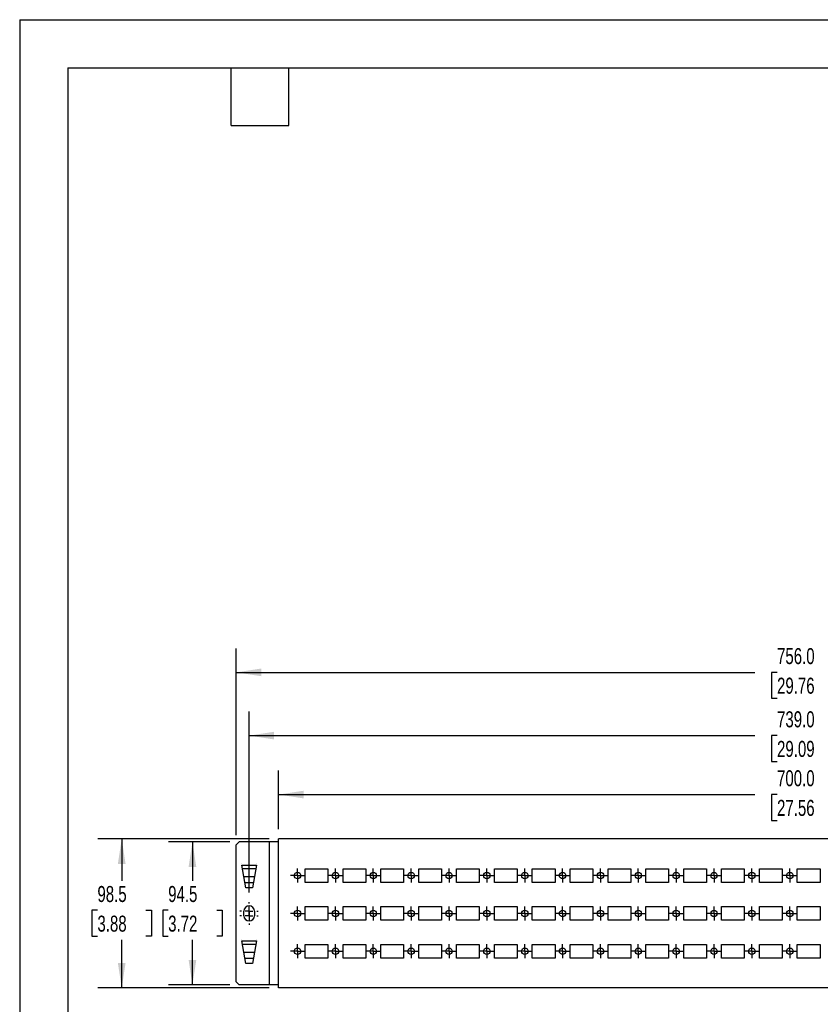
# Model space of a CAD drawing. Header units: millimetres. Extents: x 0 to 1397, y 0 to 1080.
# Tile 2 of 9: x 0 to 529, y 429 to 1080. Entities that reach past the tile are written whole.
import ezdxf

# ---------------------------------------------------------------- set-up
doc = ezdxf.new("R2010")
doc.units = ezdxf.units.MM
doc.header["$LTSCALE"] = 5
doc.linetypes.add('CENTERX2', pattern=[20.32, 12.7, -2.54, 2.54, -2.54])
doc.layers.add('CENTER', color=40, linetype='CENTERX2')
doc.layers.add('DIMENSIONS', color=140, linetype='Continuous', lineweight=25)
doc.layers.add('TEXT', color=140, linetype='Continuous', lineweight=25)
doc.styles.add('SLDTEXTSTYLE0', font='TXT', dxfattribs={"width": 0.7})
doc.dimstyles.new('SLDDIMSTYLE1', dxfattribs={"dimtxt": 10.790039, "dimasz": 16.51, "dimexe": 0, "dimexo": 0.0625, "dimgap": 2.69751, "dimtad": 0, "dimtih": 1, "dimtoh": 1, "dimdec": 1, "dimrnd": 1e-09, "dimzin": 12, "dimdsep": 46, "dimtxsty": 'SLDTEXTSTYLE0', "dimsah": 1, "dimcen": 0.09, "dimadec": 0, "dimazin": 3, "dimtfac": 1, "dimtdec": 1, "dimtofl": 0, "dimtmove": 0, "dimatfit": 3, "dimfxl": 0, "dimfrac": 2, "dimtolj": 1, "dimtzin": 12, "dimarcsym": 0})
doc.dimstyles.new('SLDDIMSTYLE2', dxfattribs={"dimtxt": 10.790039, "dimasz": 16.51, "dimexe": 0, "dimexo": 0.0625, "dimgap": 2.69751, "dimtad": 0, "dimtih": 1, "dimtoh": 1, "dimdec": 1, "dimrnd": 1e-09, "dimzin": 4, "dimdsep": 46, "dimtxsty": 'SLDTEXTSTYLE0', "dimsah": 1, "dimcen": 0.09, "dimadec": 0, "dimazin": 1, "dimtfac": 1, "dimtdec": 1, "dimtofl": 0, "dimtmove": 0, "dimatfit": 3, "dimfxl": 0, "dimfrac": 2, "dimtolj": 1, "dimtzin": 12, "dimarcsym": 0})

# ---------------------------------------------------------------- blocks, each defined once
blk = doc.blocks.new('_D_1')
at = {"layer": 'DIMENSIONS'}
for p, q in [((138.67, 536.29), (98.21, 536.29)), ((114.09, 536.29), (114.09, 510.66)), ((98.06, 491.1), (94.43, 491.1)), ((94.43, 491.1), (94.43, 473.95)), ((130.12, 491.1), (133.74, 491.1)), ((133.74, 491.1), (133.74, 473.95)), ((94.43, 473.95), (98.06, 473.95)), ((114.09, 441.79), (114.09, 471.54)), ((133.74, 473.95), (130.12, 473.95)), ((138.67, 441.79), (98.21, 441.79))]:
    blk.add_line(p, q, dxfattribs=at)
for points in [[(114.09, 536.29), (111.55, 519.78), (116.63, 519.78)], [(114.09, 441.79), (116.63, 458.3), (111.55, 458.3)]]:
    blk.add_solid(points, dxfattribs=at)
at = {"layer": 'DIMENSIONS', "char_height": 10.583, "attachment_point": 1, "style": 'SLDTEXTSTYLE0'}
for s, insert in [('94.5', (98.06, 507.16)), ('3.72', (98.06, 487.59))]:
    blk.add_mtext(s, dxfattribs=dict(at, insert=insert))
blk = doc.blocks.new('_D_2')
at = {"layer": 'DIMENSIONS'}
for p, q in [((164.67, 538.3), (51.5, 538.3)), ((67.38, 538.3), (67.38, 510.66)), ((51.34, 491.1), (47.72, 491.1)), ((47.72, 491.1), (47.72, 473.95)), ((83.41, 491.1), (87.03, 491.1)), ((87.03, 491.1), (87.03, 473.95)), ((47.72, 473.95), (51.34, 473.95)), ((67.38, 439.79), (67.38, 471.54)), ((87.03, 473.95), (83.41, 473.95)), ((164.67, 439.79), (51.5, 439.79))]:
    blk.add_line(p, q, dxfattribs=at)
for points in [[(67.38, 538.3), (64.84, 521.79), (69.92, 521.79)], [(67.38, 439.79), (69.92, 456.3), (64.84, 456.3)]]:
    blk.add_solid(points, dxfattribs=at)
at = {"layer": 'DIMENSIONS', "char_height": 10.583, "attachment_point": 1, "style": 'SLDTEXTSTYLE0'}
for s, insert in [('98.5', (51.34, 507.16)), ('3.88', (51.34, 487.59))]:
    blk.add_mtext(s, dxfattribs=dict(at, insert=insert))
blk = doc.blocks.new('_D_3')
at = {"layer": 'DIMENSIONS'}
for p, q in [((171.02, 544.65), (171.02, 583.44)), ((871.02, 544.65), (871.02, 583.44)), ((171.02, 567.57), (485.51, 567.57)), ((500.13, 567.57), (496.5, 567.57)), ((496.5, 567.57), (496.5, 550.42)), ((541.17, 567.57), (544.79, 567.57)), ((544.79, 567.57), (544.79, 550.42)), ((871.02, 567.57), (555.79, 567.57)), ((496.5, 550.42), (500.13, 550.42)), ((544.79, 550.42), (541.17, 550.42))]:
    blk.add_line(p, q, dxfattribs=at)
for points in [[(171.02, 567.57), (187.53, 565.03), (187.53, 570.11)], [(871.02, 567.57), (854.51, 570.11), (854.51, 565.03)]]:
    blk.add_solid(points, dxfattribs=at)
at = {"layer": 'DIMENSIONS', "char_height": 10.583, "attachment_point": 1, "style": 'SLDTEXTSTYLE0'}
for s, insert in [('700.0', (500.13, 583.63)), ('27.56', (500.13, 564.06))]:
    blk.add_mtext(s, dxfattribs=dict(at, insert=insert))
blk = doc.blocks.new('_D_4')
at = {"layer": 'DIMENSIONS'}
for p, q in [((151.52, 502.93), (151.52, 622.4)), ((890.52, 502.93), (890.52, 622.4)), ((151.52, 606.52), (485.51, 606.52)), ((500.13, 606.52), (496.5, 606.52)), ((496.5, 606.52), (496.5, 589.37)), ((541.17, 606.52), (544.79, 606.52)), ((544.79, 606.52), (544.79, 589.37)), ((890.52, 606.52), (555.79, 606.52)), ((496.5, 589.37), (500.13, 589.37)), ((544.79, 589.37), (541.17, 589.37))]:
    blk.add_line(p, q, dxfattribs=at)
for points in [[(151.52, 606.52), (168.03, 603.98), (168.03, 609.06)], [(890.52, 606.52), (874.01, 609.06), (874.01, 603.98)]]:
    blk.add_solid(points, dxfattribs=at)
at = {"layer": 'DIMENSIONS', "char_height": 10.583, "attachment_point": 1, "style": 'SLDTEXTSTYLE0'}
for s, insert in [('739.0', (500.13, 622.58)), ('29.09', (500.13, 603.02))]:
    blk.add_mtext(s, dxfattribs=dict(at, insert=insert))
blk = doc.blocks.new('_D_5')
at = {"layer": 'DIMENSIONS'}
for p, q in [((143.02, 540.64), (143.02, 664.17)), ((899.02, 540.64), (899.02, 664.17)), ((143.02, 648.3), (485.51, 648.3)), ((500.13, 648.3), (496.5, 648.3)), ((496.5, 648.3), (496.5, 631.15)), ((541.17, 648.3), (544.79, 648.3)), ((544.79, 648.3), (544.79, 631.15)), ((899.02, 648.3), (555.79, 648.3)), ((496.5, 631.15), (500.13, 631.15)), ((544.79, 631.15), (541.17, 631.15))]:
    blk.add_line(p, q, dxfattribs=at)
for points in [[(143.02, 648.3), (159.53, 645.76), (159.53, 650.84)], [(899.02, 648.3), (882.51, 650.84), (882.51, 645.76)]]:
    blk.add_solid(points, dxfattribs=at)
at = {"layer": 'DIMENSIONS', "char_height": 10.583, "attachment_point": 1, "style": 'SLDTEXTSTYLE0'}
for s, insert in [('756.0', (500.13, 664.35)), ('29.76', (500.13, 644.79))]:
    blk.add_mtext(s, dxfattribs=dict(at, insert=insert))
blk = doc.blocks.new('SW_CENTERMARKSYMBOL_0')
at = {"layer": 'CENTER', "color": 0}
for p, q in [((-2.54, 0), (-4.665, 0)), ((0, 0), (-2.54, 0)), ((0, 2.54), (0, 4.665)), ((0, 0), (0, 2.54)), ((0, 0), (0, -2.54)), ((0, 0), (2.54, 0)), ((2.54, 0), (4.665, 0)), ((0, -2.54), (0, -4.665))]:
    blk.add_line(p, q, dxfattribs=at)
blk = doc.blocks.new('SW_CENTERMARKSYMBOL_1')
at = {"layer": 'CENTER', "color": 0}
for p, q in [((-2.54, 0), (-4.665, 0)), ((0, 0), (-2.54, 0)), ((0, 2.54), (0, 4.665)), ((0, 0), (0, 2.54)), ((0, 0), (0, -2.54)), ((0, 0), (2.54, 0)), ((2.54, 0), (4.665, 0)), ((0, -2.54), (0, -4.665))]:
    blk.add_line(p, q, dxfattribs=at)
blk = doc.blocks.new('SW_CENTERMARKSYMBOL_2')
at = {"layer": 'CENTER', "color": 0}
for p, q in [((-2.54, 0), (-4.665, 0)), ((0, 0), (-2.54, 0)), ((0, 2.54), (0, 4.665)), ((0, 0), (0, 2.54)), ((0, 0), (0, -2.54)), ((0, 0), (2.54, 0)), ((2.54, 0), (4.665, 0)), ((0, -2.54), (0, -4.665))]:
    blk.add_line(p, q, dxfattribs=at)
blk = doc.blocks.new('SW_CENTERMARKSYMBOL_3')
at = {"layer": 'CENTER', "color": 0}
for p, q in [((-2.54, 0), (-4.665, 0)), ((0, 0), (-2.54, 0)), ((0, 2.54), (0, 4.665)), ((0, 0), (0, 2.54)), ((0, 0), (0, -2.54)), ((0, 0), (2.54, 0)), ((2.54, 0), (4.665, 0)), ((0, -2.54), (0, -4.665))]:
    blk.add_line(p, q, dxfattribs=at)
blk = doc.blocks.new('SW_CENTERMARKSYMBOL_4')
at = {"layer": 'CENTER', "color": 0}
for p, q in [((-2.54, 0), (-4.665, 0)), ((0, 0), (-2.54, 0)), ((0, 2.54), (0, 4.665)), ((0, 0), (0, 2.54)), ((0, 0), (0, -2.54)), ((0, 0), (2.54, 0)), ((2.54, 0), (4.665, 0)), ((0, -2.54), (0, -4.665))]:
    blk.add_line(p, q, dxfattribs=at)
blk = doc.blocks.new('SW_CENTERMARKSYMBOL_5')
at = {"layer": 'CENTER', "color": 0}
for p, q in [((-2.54, 0), (-4.665, 0)), ((0, 0), (-2.54, 0)), ((0, 2.54), (0, 4.665)), ((0, 0), (0, 2.54)), ((0, 0), (0, -2.54)), ((0, 0), (2.54, 0)), ((2.54, 0), (4.665, 0)), ((0, -2.54), (0, -4.665))]:
    blk.add_line(p, q, dxfattribs=at)
blk = doc.blocks.new('SW_CENTERMARKSYMBOL_6')
at = {"layer": 'CENTER', "color": 0}
for p, q in [((-2.54, 0), (-4.665, 0)), ((0, 0), (-2.54, 0)), ((0, 2.54), (0, 4.665)), ((0, 0), (0, 2.54)), ((0, 0), (0, -2.54)), ((0, 0), (2.54, 0)), ((2.54, 0), (4.665, 0)), ((0, -2.54), (0, -4.665))]:
    blk.add_line(p, q, dxfattribs=at)
blk = doc.blocks.new('SW_CENTERMARKSYMBOL_7')
at = {"layer": 'CENTER', "color": 0}
for p, q in [((-2.54, 0), (-4.665, 0)), ((0, 0), (-2.54, 0)), ((0, 2.54), (0, 4.665)), ((0, 0), (0, 2.54)), ((0, 0), (0, -2.54)), ((0, 0), (2.54, 0)), ((2.54, 0), (4.665, 0)), ((0, -2.54), (0, -4.665))]:
    blk.add_line(p, q, dxfattribs=at)
blk = doc.blocks.new('SW_CENTERMARKSYMBOL_8')
at = {"layer": 'CENTER', "color": 0}
for p, q in [((-2.54, 0), (-4.665, 0)), ((0, 0), (-2.54, 0)), ((0, 2.54), (0, 4.665)), ((0, 0), (0, 2.54)), ((0, 0), (0, -2.54)), ((0, 0), (2.54, 0)), ((2.54, 0), (4.665, 0)), ((0, -2.54), (0, -4.665))]:
    blk.add_line(p, q, dxfattribs=at)
blk = doc.blocks.new('SW_CENTERMARKSYMBOL_9')
at = {"layer": 'CENTER', "color": 0}
for p, q in [((-2.54, 0), (-4.665, 0)), ((0, 0), (-2.54, 0)), ((0, 2.54), (0, 4.665)), ((0, 0), (0, 2.54)), ((0, 0), (0, -2.54)), ((0, 0), (2.54, 0)), ((2.54, 0), (4.665, 0)), ((0, -2.54), (0, -4.665))]:
    blk.add_line(p, q, dxfattribs=at)
blk = doc.blocks.new('SW_CENTERMARKSYMBOL_10')
at = {"layer": 'CENTER', "color": 0}
for p, q in [((-2.54, 0), (-4.665, 0)), ((0, 0), (-2.54, 0)), ((0, 2.54), (0, 4.665)), ((0, 0), (0, 2.54)), ((0, 0), (0, -2.54)), ((0, 0), (2.54, 0)), ((2.54, 0), (4.665, 0)), ((0, -2.54), (0, -4.665))]:
    blk.add_line(p, q, dxfattribs=at)
blk = doc.blocks.new('SW_CENTERMARKSYMBOL_11')
at = {"layer": 'CENTER', "color": 0}
for p, q in [((-2.54, 0), (-4.665, 0)), ((0, 0), (-2.54, 0)), ((0, 2.54), (0, 4.665)), ((0, 0), (0, 2.54)), ((0, 0), (0, -2.54)), ((0, 0), (2.54, 0)), ((2.54, 0), (4.665, 0)), ((0, -2.54), (0, -4.665))]:
    blk.add_line(p, q, dxfattribs=at)
blk = doc.blocks.new('SW_CENTERMARKSYMBOL_12')
at = {"layer": 'CENTER', "color": 0}
for p, q in [((-2.54, 0), (-4.665, 0)), ((0, 0), (-2.54, 0)), ((0, 2.54), (0, 4.665)), ((0, 0), (0, 2.54)), ((0, 0), (0, -2.54)), ((0, 0), (2.54, 0)), ((2.54, 0), (4.665, 0)), ((0, -2.54), (0, -4.665))]:
    blk.add_line(p, q, dxfattribs=at)
blk = doc.blocks.new('SW_CENTERMARKSYMBOL_13')
at = {"layer": 'CENTER', "color": 0}
for p, q in [((-2.54, 0), (-4.665, 0)), ((0, 0), (-2.54, 0)), ((0, 2.54), (0, 4.665)), ((0, 0), (0, 2.54)), ((0, 0), (0, -2.54)), ((0, 0), (2.54, 0)), ((2.54, 0), (4.665, 0)), ((0, -2.54), (0, -4.665))]:
    blk.add_line(p, q, dxfattribs=at)
blk = doc.blocks.new('SW_CENTERMARKSYMBOL_14')
at = {"layer": 'CENTER', "color": 0}
for p, q in [((-2.54, 0), (-4.665, 0)), ((0, 0), (-2.54, 0)), ((0, 2.54), (0, 4.665)), ((0, 0), (0, 2.54)), ((0, 0), (0, -2.54)), ((0, 0), (2.54, 0)), ((2.54, 0), (4.665, 0)), ((0, -2.54), (0, -4.665))]:
    blk.add_line(p, q, dxfattribs=at)
blk = doc.blocks.new('SW_CENTERMARKSYMBOL_15')
at = {"layer": 'CENTER', "color": 0}
for p, q in [((-2.54, 0), (-4.665, 0)), ((0, 0), (-2.54, 0)), ((0, 2.54), (0, 4.665)), ((0, 0), (0, 2.54)), ((0, 0), (0, -2.54)), ((0, 0), (2.54, 0)), ((2.54, 0), (4.665, 0)), ((0, -2.54), (0, -4.665))]:
    blk.add_line(p, q, dxfattribs=at)
blk = doc.blocks.new('SW_CENTERMARKSYMBOL_16')
at = {"layer": 'CENTER', "color": 0}
for p, q in [((-2.54, 0), (-4.665, 0)), ((0, 0), (-2.54, 0)), ((0, 2.54), (0, 4.665)), ((0, 0), (0, 2.54)), ((0, 0), (0, -2.54)), ((0, 0), (2.54, 0)), ((2.54, 0), (4.665, 0)), ((0, -2.54), (0, -4.665))]:
    blk.add_line(p, q, dxfattribs=at)
blk = doc.blocks.new('SW_CENTERMARKSYMBOL_17')
at = {"layer": 'CENTER', "color": 0}
for p, q in [((-2.54, 0), (-4.665, 0)), ((0, 0), (-2.54, 0)), ((0, 2.54), (0, 4.665)), ((0, 0), (0, 2.54)), ((0, 0), (0, -2.54)), ((0, 0), (2.54, 0)), ((2.54, 0), (4.665, 0)), ((0, -2.54), (0, -4.665))]:
    blk.add_line(p, q, dxfattribs=at)
blk = doc.blocks.new('SW_CENTERMARKSYMBOL_18')
at = {"layer": 'CENTER', "color": 0}
for p, q in [((-2.54, 0), (-4.665, 0)), ((0, 0), (-2.54, 0)), ((0, 2.54), (0, 4.665)), ((0, 0), (0, 2.54)), ((0, 0), (0, -2.54)), ((0, 0), (2.54, 0)), ((2.54, 0), (4.665, 0)), ((0, -2.54), (0, -4.665))]:
    blk.add_line(p, q, dxfattribs=at)
blk = doc.blocks.new('SW_CENTERMARKSYMBOL_19')
at = {"layer": 'CENTER', "color": 0}
for p, q in [((-2.54, 0), (-4.665, 0)), ((0, 0), (-2.54, 0)), ((0, 2.54), (0, 4.665)), ((0, 0), (0, 2.54)), ((0, 0), (0, -2.54)), ((0, 0), (2.54, 0)), ((2.54, 0), (4.665, 0)), ((0, -2.54), (0, -4.665))]:
    blk.add_line(p, q, dxfattribs=at)
blk = doc.blocks.new('SW_CENTERMARKSYMBOL_20')
at = {"layer": 'CENTER', "color": 0}
for p, q in [((-2.54, 0), (-4.665, 0)), ((0, 0), (-2.54, 0)), ((0, 2.54), (0, 4.665)), ((0, 0), (0, 2.54)), ((0, 0), (0, -2.54)), ((0, 0), (2.54, 0)), ((2.54, 0), (4.665, 0)), ((0, -2.54), (0, -4.665))]:
    blk.add_line(p, q, dxfattribs=at)
blk = doc.blocks.new('SW_CENTERMARKSYMBOL_21')
at = {"layer": 'CENTER', "color": 0}
for p, q in [((-2.54, 0), (-4.665, 0)), ((0, 0), (-2.54, 0)), ((0, 2.54), (0, 4.665)), ((0, 0), (0, 2.54)), ((0, 0), (0, -2.54)), ((0, 0), (2.54, 0)), ((2.54, 0), (4.665, 0)), ((0, -2.54), (0, -4.665))]:
    blk.add_line(p, q, dxfattribs=at)
blk = doc.blocks.new('SW_CENTERMARKSYMBOL_22')
at = {"layer": 'CENTER', "color": 0}
for p, q in [((-2.54, 0), (-4.665, 0)), ((0, 0), (-2.54, 0)), ((0, 2.54), (0, 4.665)), ((0, 0), (0, 2.54)), ((0, 0), (0, -2.54)), ((0, 0), (2.54, 0)), ((2.54, 0), (4.665, 0)), ((0, -2.54), (0, -4.665))]:
    blk.add_line(p, q, dxfattribs=at)
blk = doc.blocks.new('SW_CENTERMARKSYMBOL_23')
at = {"layer": 'CENTER', "color": 0}
for p, q in [((-2.54, 0), (-4.665, 0)), ((0, 0), (-2.54, 0)), ((0, 2.54), (0, 4.665)), ((0, 0), (0, 2.54)), ((0, 0), (0, -2.54)), ((0, 0), (2.54, 0)), ((2.54, 0), (4.665, 0)), ((0, -2.54), (0, -4.665))]:
    blk.add_line(p, q, dxfattribs=at)
blk = doc.blocks.new('SW_CENTERMARKSYMBOL_24')
at = {"layer": 'CENTER', "color": 0}
for p, q in [((-2.54, 0), (-4.665, 0)), ((0, 0), (-2.54, 0)), ((0, 2.54), (0, 4.665)), ((0, 0), (0, 2.54)), ((0, 0), (0, -2.54)), ((0, 0), (2.54, 0)), ((2.54, 0), (4.665, 0)), ((0, -2.54), (0, -4.665))]:
    blk.add_line(p, q, dxfattribs=at)
blk = doc.blocks.new('SW_CENTERMARKSYMBOL_25')
at = {"layer": 'CENTER', "color": 0}
for p, q in [((-2.54, 0), (-4.665, 0)), ((0, 0), (-2.54, 0)), ((0, 2.54), (0, 4.665)), ((0, 0), (0, 2.54)), ((0, 0), (0, -2.54)), ((0, 0), (2.54, 0)), ((2.54, 0), (4.665, 0)), ((0, -2.54), (0, -4.665))]:
    blk.add_line(p, q, dxfattribs=at)
blk = doc.blocks.new('SW_CENTERMARKSYMBOL_26')
at = {"layer": 'CENTER', "color": 0}
for p, q in [((-2.54, 0), (-4.665, 0)), ((0, 0), (-2.54, 0)), ((0, 2.54), (0, 4.665)), ((0, 0), (0, 2.54)), ((0, 0), (0, -2.54)), ((0, 0), (2.54, 0)), ((2.54, 0), (4.665, 0)), ((0, -2.54), (0, -4.665))]:
    blk.add_line(p, q, dxfattribs=at)
blk = doc.blocks.new('SW_CENTERMARKSYMBOL_27')
at = {"layer": 'CENTER', "color": 0}
for p, q in [((-2.54, 0), (-4.665, 0)), ((0, 0), (-2.54, 0)), ((0, 2.54), (0, 4.665)), ((0, 0), (0, 2.54)), ((0, 0), (0, -2.54)), ((0, 0), (2.54, 0)), ((2.54, 0), (4.665, 0)), ((0, -2.54), (0, -4.665))]:
    blk.add_line(p, q, dxfattribs=at)
blk = doc.blocks.new('SW_CENTERMARKSYMBOL_28')
at = {"layer": 'CENTER', "color": 0}
for p, q in [((-2.54, 0), (-4.665, 0)), ((0, 0), (-2.54, 0)), ((0, 2.54), (0, 4.665)), ((0, 0), (0, 2.54)), ((0, 0), (0, -2.54)), ((0, 0), (2.54, 0)), ((2.54, 0), (4.665, 0)), ((0, -2.54), (0, -4.665))]:
    blk.add_line(p, q, dxfattribs=at)
blk = doc.blocks.new('SW_CENTERMARKSYMBOL_29')
at = {"layer": 'CENTER', "color": 0}
for p, q in [((-2.54, 0), (-4.665, 0)), ((0, 0), (-2.54, 0)), ((0, 2.54), (0, 4.665)), ((0, 0), (0, 2.54)), ((0, 0), (0, -2.54)), ((0, 0), (2.54, 0)), ((2.54, 0), (4.665, 0)), ((0, -2.54), (0, -4.665))]:
    blk.add_line(p, q, dxfattribs=at)
blk = doc.blocks.new('SW_CENTERMARKSYMBOL_30')
at = {"layer": 'CENTER', "color": 0}
for p, q in [((-2.54, 0), (-4.665, 0)), ((0, 0), (-2.54, 0)), ((0, 2.54), (0, 4.665)), ((0, 0), (0, 2.54)), ((0, 0), (0, -2.54)), ((0, 0), (2.54, 0)), ((2.54, 0), (4.665, 0)), ((0, -2.54), (0, -4.665))]:
    blk.add_line(p, q, dxfattribs=at)
blk = doc.blocks.new('SW_CENTERMARKSYMBOL_31')
at = {"layer": 'CENTER', "color": 0}
for p, q in [((-2.54, 0), (-4.665, 0)), ((0, 0), (-2.54, 0)), ((0, 2.54), (0, 4.665)), ((0, 0), (0, 2.54)), ((0, 0), (0, -2.54)), ((0, 0), (2.54, 0)), ((2.54, 0), (4.665, 0)), ((0, -2.54), (0, -4.665))]:
    blk.add_line(p, q, dxfattribs=at)
blk = doc.blocks.new('SW_CENTERMARKSYMBOL_32')
at = {"layer": 'CENTER', "color": 0}
for p, q in [((-2.54, 0), (-4.665, 0)), ((0, 0), (-2.54, 0)), ((0, 2.54), (0, 4.665)), ((0, 0), (0, 2.54)), ((0, 0), (0, -2.54)), ((0, 0), (2.54, 0)), ((2.54, 0), (4.665, 0)), ((0, -2.54), (0, -4.665))]:
    blk.add_line(p, q, dxfattribs=at)
blk = doc.blocks.new('SW_CENTERMARKSYMBOL_33')
at = {"layer": 'CENTER', "color": 0}
for p, q in [((-2.54, 0), (-4.665, 0)), ((0, 0), (-2.54, 0)), ((0, 2.54), (0, 4.665)), ((0, 0), (0, 2.54)), ((0, 0), (0, -2.54)), ((0, 0), (2.54, 0)), ((2.54, 0), (4.665, 0)), ((0, -2.54), (0, -4.665))]:
    blk.add_line(p, q, dxfattribs=at)
blk = doc.blocks.new('SW_CENTERMARKSYMBOL_34')
at = {"layer": 'CENTER', "color": 0}
for p, q in [((-2.54, 0), (-4.665, 0)), ((0, 0), (-2.54, 0)), ((0, 2.54), (0, 4.665)), ((0, 0), (0, 2.54)), ((0, 0), (0, -2.54)), ((0, 0), (2.54, 0)), ((2.54, 0), (4.665, 0)), ((0, -2.54), (0, -4.665))]:
    blk.add_line(p, q, dxfattribs=at)
blk = doc.blocks.new('SW_CENTERMARKSYMBOL_35')
at = {"layer": 'CENTER', "color": 0}
for p, q in [((-2.54, 0), (-4.665, 0)), ((0, 0), (-2.54, 0)), ((0, 2.54), (0, 4.665)), ((0, 0), (0, 2.54)), ((0, 0), (0, -2.54)), ((0, 0), (2.54, 0)), ((2.54, 0), (4.665, 0)), ((0, -2.54), (0, -4.665))]:
    blk.add_line(p, q, dxfattribs=at)
blk = doc.blocks.new('SW_CENTERMARKSYMBOL_36')
at = {"layer": 'CENTER', "color": 0}
for p, q in [((-2.54, 0), (-4.665, 0)), ((0, 0), (-2.54, 0)), ((0, 2.54), (0, 4.665)), ((0, 0), (0, 2.54)), ((0, 0), (0, -2.54)), ((0, 0), (2.54, 0)), ((2.54, 0), (4.665, 0)), ((0, -2.54), (0, -4.665))]:
    blk.add_line(p, q, dxfattribs=at)
blk = doc.blocks.new('SW_CENTERMARKSYMBOL_37')
at = {"layer": 'CENTER', "color": 0}
for p, q in [((-2.54, 0), (-4.665, 0)), ((0, 0), (-2.54, 0)), ((0, 2.54), (0, 4.665)), ((0, 0), (0, 2.54)), ((0, 0), (0, -2.54)), ((0, 0), (2.54, 0)), ((2.54, 0), (4.665, 0)), ((0, -2.54), (0, -4.665))]:
    blk.add_line(p, q, dxfattribs=at)
blk = doc.blocks.new('SW_CENTERMARKSYMBOL_38')
at = {"layer": 'CENTER', "color": 0}
for p, q in [((-2.54, 0), (-4.665, 0)), ((0, 0), (-2.54, 0)), ((0, 2.54), (0, 4.665)), ((0, 0), (0, 2.54)), ((0, 0), (0, -2.54)), ((0, 0), (2.54, 0)), ((2.54, 0), (4.665, 0)), ((0, -2.54), (0, -4.665))]:
    blk.add_line(p, q, dxfattribs=at)
blk = doc.blocks.new('SW_CENTERMARKSYMBOL_39')
at = {"layer": 'CENTER', "color": 0}
for p, q in [((-2.54, 0), (-4.665, 0)), ((0, 0), (-2.54, 0)), ((0, 2.54), (0, 4.665)), ((0, 0), (0, 2.54)), ((0, 0), (0, -2.54)), ((0, 0), (2.54, 0)), ((2.54, 0), (4.665, 0)), ((0, -2.54), (0, -4.665))]:
    blk.add_line(p, q, dxfattribs=at)
blk = doc.blocks.new('SW_CENTERMARKSYMBOL_40')
at = {"layer": 'CENTER', "color": 0}
for p, q in [((-2.54, 0), (-4.665, 0)), ((0, 0), (-2.54, 0)), ((0, 2.54), (0, 4.665)), ((0, 0), (0, 2.54)), ((0, 0), (0, -2.54)), ((0, 0), (2.54, 0)), ((2.54, 0), (4.665, 0)), ((0, -2.54), (0, -4.665))]:
    blk.add_line(p, q, dxfattribs=at)
blk = doc.blocks.new('SW_CENTERMARKSYMBOL_41')
at = {"layer": 'CENTER', "color": 0}
for p, q in [((-2.54, 0), (-4.665, 0)), ((0, 0), (-2.54, 0)), ((0, 2.54), (0, 4.665)), ((0, 0), (0, 2.54)), ((0, 0), (0, -2.54)), ((0, 0), (2.54, 0)), ((2.54, 0), (4.665, 0)), ((0, -2.54), (0, -4.665))]:
    blk.add_line(p, q, dxfattribs=at)
blk = doc.blocks.new('SW_CENTERMARKSYMBOL_86')
at = {"layer": 'CENTER', "color": 0}
for p, q in [((-5.08, 0), (-6.04, 0)), ((0, 0), (-2.54, 0)), ((0, 5.08), (0, 6.04)), ((0, 0), (0, 2.54)), ((0, 0), (0, -2.54)), ((0, 0), (2.54, 0)), ((5.08, 0), (6.04, 0)), ((0, -5.08), (0, -6.04))]:
    blk.add_line(p, q, dxfattribs=at)
blk = doc.blocks.new('SW_CENTERMARKSYMBOL_87')
at = {"layer": 'CENTER', "color": 0}
for p, q in [((-5.08, 0), (-6.04, 0)), ((0, 0), (-2.54, 0)), ((0, 5.08), (0, 6.04)), ((0, 0), (0, 2.54)), ((0, 0), (0, -2.54)), ((0, 0), (2.54, 0)), ((5.08, 0), (6.04, 0)), ((0, -5.08), (0, -6.04))]:
    blk.add_line(p, q, dxfattribs=at)

msp = doc.modelspace()

# ---------------------------------------------------------------- linework, layer by layer
at = {"color": 7, "linetype": 'Continuous'}
for q in [(0.01, 0.01), (1397.01, 1079.51)]:
    msp.add_line((0.01, 1079.51), q, dxfattribs=at)
for p, q in [((145.02, 536.29), (143.02, 534.29)), ((143.02, 443.79), (143.02, 534.29)), ((165.02, 536.29), (145.02, 536.29)), ((165.02, 441.79), (165.02, 536.29)), ((171.02, 536.29), (165.02, 536.29)), ((171.02, 536.29), (171.02, 538.3)), ((871.02, 538.3), (171.02, 538.3)), ((171.02, 441.79), (171.02, 536.29)), ((171.02, 536.29), (171.02, 536.29)), ((146.52, 522.03), (146.52, 522.04)), ((146.52, 522.03), (146.52, 522.04)), ((146.52, 522.04), (146.52, 522.04)), ((146.52, 522.04), (146.52, 522.04)), ((146.72, 520.89), (156.32, 520.89)), ((149.34, 506.04), (146.72, 520.89)), ((156.32, 520.89), (153.7, 506.04)), ((156.52, 522.04), (156.52, 522.04)), ((156.52, 522.04), (156.52, 522.04)), ((156.52, 522.04), (156.52, 522.03)), ((156.52, 522.04), (156.52, 522.03)), ((147.09, 518.8), (155.95, 518.8)), ((188.52, 509.54), (188.52, 518.54)), ((188.52, 518.54), (203.52, 518.54)), ((203.52, 518.54), (203.52, 509.54)), ((213.52, 509.54), (213.52, 518.54)), ((213.52, 518.54), (228.52, 518.54)), ((228.52, 518.54), (228.52, 509.54)), ((238.52, 509.54), (238.52, 518.54)), ((238.52, 518.54), (253.52, 518.54)), ((253.52, 518.54), (253.52, 509.54)), ((263.52, 509.54), (263.52, 518.54)), ((263.52, 518.54), (278.52, 518.54)), ((278.52, 518.54), (278.52, 509.54)), ((288.52, 509.54), (288.52, 518.54)), ((288.52, 518.54), (303.52, 518.54)), ((303.52, 518.54), (303.52, 509.54)), ((313.52, 509.54), (313.52, 518.54)), ((313.52, 518.54), (328.52, 518.54)), ((328.52, 518.54), (328.52, 509.54)), ((338.52, 509.54), (338.52, 518.54)), ((338.52, 518.54), (353.52, 518.54)), ((353.52, 518.54), (353.52, 509.54)), ((363.52, 509.54), (363.52, 518.54)), ((363.52, 518.54), (378.52, 518.54)), ((378.52, 518.54), (378.52, 509.54)), ((388.52, 509.54), (388.52, 518.54)), ((388.52, 518.54), (403.52, 518.54)), ((403.52, 518.54), (403.52, 509.54)), ((413.52, 509.54), (413.52, 518.54)), ((413.52, 518.54), (428.52, 518.54)), ((428.52, 518.54), (428.52, 509.54)), ((438.52, 509.54), (438.52, 518.54)), ((438.52, 518.54), (453.52, 518.54)), ((453.52, 518.54), (453.52, 509.54)), ((463.52, 509.54), (463.52, 518.54)), ((463.52, 518.54), (478.52, 518.54)), ((478.52, 518.54), (478.52, 509.54)), ((488.52, 509.54), (488.52, 518.54)), ((488.52, 518.54), (503.52, 518.54)), ((503.52, 518.54), (503.52, 509.54)), ((513.52, 518.54), (528.52, 518.54)), ((513.52, 509.54), (513.52, 518.54)), ((528.52, 518.54), (528.52, 509.54)), ((148.02, 513.51), (155.02, 513.51)), ((148.73, 509.48), (154.31, 509.48)), ((203.52, 509.54), (188.52, 509.54)), ((228.52, 509.54), (213.52, 509.54)), ((253.52, 509.54), (238.52, 509.54)), ((278.52, 509.54), (263.52, 509.54)), ((303.52, 509.54), (288.52, 509.54)), ((328.52, 509.54), (313.52, 509.54)), ((353.52, 509.54), (338.52, 509.54)), ((378.52, 509.54), (363.52, 509.54)), ((403.52, 509.54), (388.52, 509.54)), ((428.52, 509.54), (413.52, 509.54)), ((453.52, 509.54), (438.52, 509.54)), ((478.52, 509.54), (463.52, 509.54)), ((503.52, 509.54), (488.52, 509.54)), ((528.52, 509.54), (513.52, 509.54)), ((153.7, 506.04), (149.34, 506.04)), ((148.02, 487.54), (148.02, 490.54)), ((155.02, 490.54), (155.02, 487.54)), ((188.52, 484.54), (188.52, 493.54)), ((188.52, 493.54), (203.52, 493.54)), ((203.52, 493.54), (203.52, 484.54)), ((213.52, 484.54), (213.52, 493.54)), ((213.52, 493.54), (228.52, 493.54)), ((228.52, 493.54), (228.52, 484.54)), ((238.52, 484.54), (238.52, 493.54)), ((238.52, 493.54), (253.52, 493.54)), ((253.52, 493.54), (253.52, 484.54)), ((263.52, 484.54), (263.52, 493.54)), ((263.52, 493.54), (278.52, 493.54)), ((278.52, 493.54), (278.52, 484.54)), ((288.52, 484.54), (288.52, 493.54)), ((288.52, 493.54), (303.52, 493.54)), ((303.52, 493.54), (303.52, 484.54)), ((313.52, 484.54), (313.52, 493.54)), ((313.52, 493.54), (328.52, 493.54)), ((328.52, 493.54), (328.52, 484.54)), ((338.52, 484.54), (338.52, 493.54)), ((338.52, 493.54), (353.52, 493.54)), ((353.52, 493.54), (353.52, 484.54)), ((363.52, 484.54), (363.52, 493.54)), ((363.52, 493.54), (378.52, 493.54)), ((378.52, 493.54), (378.52, 484.54)), ((388.52, 484.54), (388.52, 493.54)), ((388.52, 493.54), (403.52, 493.54)), ((403.52, 493.54), (403.52, 484.54)), ((413.52, 484.54), (413.52, 493.54)), ((413.52, 493.54), (428.52, 493.54)), ((428.52, 493.54), (428.52, 484.54)), ((438.52, 484.54), (438.52, 493.54)), ((438.52, 493.54), (453.52, 493.54)), ((453.52, 493.54), (453.52, 484.54)), ((463.52, 484.54), (463.52, 493.54)), ((463.52, 493.54), (478.52, 493.54)), ((478.52, 493.54), (478.52, 484.54)), ((488.52, 484.54), (488.52, 493.54)), ((488.52, 493.54), (503.52, 493.54)), ((503.52, 493.54), (503.52, 484.54)), ((513.52, 493.54), (528.52, 493.54)), ((513.52, 484.54), (513.52, 493.54)), ((528.52, 493.54), (528.52, 484.54)), ((203.52, 484.54), (188.52, 484.54)), ((228.52, 484.54), (213.52, 484.54)), ((253.52, 484.54), (238.52, 484.54)), ((278.52, 484.54), (263.52, 484.54)), ((303.52, 484.54), (288.52, 484.54)), ((328.52, 484.54), (313.52, 484.54)), ((353.52, 484.54), (338.52, 484.54)), ((378.52, 484.54), (363.52, 484.54)), ((403.52, 484.54), (388.52, 484.54)), ((428.52, 484.54), (413.52, 484.54)), ((453.52, 484.54), (438.52, 484.54)), ((478.52, 484.54), (463.52, 484.54)), ((503.52, 484.54), (488.52, 484.54)), ((528.52, 484.54), (513.52, 484.54)), ((146.52, 472.03), (146.52, 472.04)), ((146.52, 472.03), (146.52, 472.04)), ((146.52, 472.04), (146.52, 472.04)), ((146.52, 472.04), (146.52, 472.04)), ((146.72, 470.89), (156.32, 470.89)), ((149.34, 456.04), (146.72, 470.89)), ((147.09, 468.8), (155.95, 468.8)), ((156.32, 470.89), (153.7, 456.04)), ((156.52, 472.04), (156.52, 472.04)), ((156.52, 472.04), (156.52, 472.04)), ((156.52, 472.04), (156.52, 472.03)), ((156.52, 472.04), (156.52, 472.03)), ((188.52, 459.54), (188.52, 468.54)), ((188.52, 468.54), (203.52, 468.54)), ((203.52, 468.54), (203.52, 459.54)), ((213.52, 459.54), (213.52, 468.54)), ((213.52, 468.54), (228.52, 468.54)), ((228.52, 468.54), (228.52, 459.54)), ((238.52, 459.54), (238.52, 468.54)), ((238.52, 468.54), (253.52, 468.54)), ((253.52, 468.54), (253.52, 459.54)), ((263.52, 459.54), (263.52, 468.54)), ((263.52, 468.54), (278.52, 468.54)), ((278.52, 468.54), (278.52, 459.54)), ((288.52, 459.54), (288.52, 468.54)), ((288.52, 468.54), (303.52, 468.54)), ((303.52, 468.54), (303.52, 459.54)), ((313.52, 459.54), (313.52, 468.54)), ((313.52, 468.54), (328.52, 468.54)), ((328.52, 468.54), (328.52, 459.54)), ((338.52, 459.54), (338.52, 468.54)), ((338.52, 468.54), (353.52, 468.54)), ((353.52, 468.54), (353.52, 459.54)), ((363.52, 459.54), (363.52, 468.54)), ((363.52, 468.54), (378.52, 468.54)), ((378.52, 468.54), (378.52, 459.54)), ((388.52, 459.54), (388.52, 468.54)), ((388.52, 468.54), (403.52, 468.54)), ((403.52, 468.54), (403.52, 459.54)), ((413.52, 459.54), (413.52, 468.54)), ((413.52, 468.54), (428.52, 468.54)), ((428.52, 468.54), (428.52, 459.54)), ((438.52, 459.54), (438.52, 468.54)), ((438.52, 468.54), (453.52, 468.54)), ((453.52, 468.54), (453.52, 459.54)), ((463.52, 459.54), (463.52, 468.54)), ((463.52, 468.54), (478.52, 468.54)), ((478.52, 468.54), (478.52, 459.54)), ((488.52, 459.54), (488.52, 468.54)), ((488.52, 468.54), (503.52, 468.54)), ((503.52, 468.54), (503.52, 459.54)), ((513.52, 468.54), (528.52, 468.54)), ((513.52, 459.54), (513.52, 468.54)), ((528.52, 468.54), (528.52, 459.54)), ((148.02, 463.51), (155.02, 463.51)), ((148.73, 459.48), (154.31, 459.48)), ((153.7, 456.04), (149.34, 456.04)), ((203.52, 459.54), (188.52, 459.54)), ((228.52, 459.54), (213.52, 459.54)), ((253.52, 459.54), (238.52, 459.54)), ((278.52, 459.54), (263.52, 459.54)), ((303.52, 459.54), (288.52, 459.54)), ((328.52, 459.54), (313.52, 459.54)), ((353.52, 459.54), (338.52, 459.54)), ((378.52, 459.54), (363.52, 459.54)), ((403.52, 459.54), (388.52, 459.54)), ((428.52, 459.54), (413.52, 459.54)), ((453.52, 459.54), (438.52, 459.54)), ((478.52, 459.54), (463.52, 459.54)), ((503.52, 459.54), (488.52, 459.54)), ((528.52, 459.54), (513.52, 459.54)), ((143.02, 443.79), (145.02, 441.79)), ((165.02, 441.79), (145.02, 441.79)), ((171.02, 441.79), (165.02, 441.79)), ((171.02, 439.79), (171.02, 441.79)), ((171.02, 441.79), (171.02, 441.79)), ((871.02, 439.79), (171.02, 439.79))]:
    msp.add_line(p, q)
for centre, radius in [((183.52, 514.04), 2.12), ((208.52, 514.04), 2.12), ((233.52, 514.04), 2.13), ((258.52, 514.04), 2.12), ((283.52, 514.04), 2.12), ((308.52, 514.04), 2.13), ((333.52, 514.04), 2.12), ((358.52, 514.04), 2.12), ((383.52, 514.04), 2.13), ((408.52, 514.04), 2.13), ((433.52, 514.04), 2.12), ((458.52, 514.04), 2.12), ((483.52, 514.04), 2.13), ((508.52, 514.04), 2.12), ((183.52, 489.04), 2.12), ((208.52, 489.04), 2.12), ((233.52, 489.04), 2.13), ((258.52, 489.04), 2.12), ((283.52, 489.04), 2.12), ((308.52, 489.04), 2.13), ((333.52, 489.04), 2.12), ((358.52, 489.04), 2.12), ((383.52, 489.04), 2.13), ((408.52, 489.04), 2.13), ((433.52, 489.04), 2.12), ((458.52, 489.04), 2.12), ((483.52, 489.04), 2.13), ((508.52, 489.04), 2.12), ((183.52, 464.04), 2.12), ((208.52, 464.04), 2.12), ((233.52, 464.04), 2.13), ((258.52, 464.04), 2.12), ((283.52, 464.04), 2.12), ((308.52, 464.04), 2.13), ((333.52, 464.04), 2.12), ((358.52, 464.04), 2.12), ((383.52, 464.04), 2.13), ((408.52, 464.04), 2.13), ((433.52, 464.04), 2.12), ((458.52, 464.04), 2.12), ((483.52, 464.04), 2.13), ((508.52, 464.04), 2.12)]:
    msp.add_circle(centre, radius)
for centre, start, end in [((151.52, 490.54), 0, 179.99999), ((151.52, 487.54), 180, 0)]:
    msp.add_arc(centre, 3.5, start, end)
at = {"layer": 'TEXT'}
for p, q in [((31.75, 1047.75), (1365.25, 1047.75)), ((31.75, 1047.75), (31.75, 31.75)), ((139.7, 1009.65), (139.7, 1047.75)), ((177.8, 1009.65), (177.8, 1047.75)), ((139.7, 1009.65), (177.8, 1009.65))]:
    msp.add_line(p, q, dxfattribs=at)

# ---------------------------------------------------------------- block references
at = {"layer": 'CENTER'}
for name, p in [('SW_CENTERMARKSYMBOL_2', (183.52, 514.04)), ('SW_CENTERMARKSYMBOL_5', (208.52, 514.04)), ('SW_CENTERMARKSYMBOL_8', (233.52, 514.04)), ('SW_CENTERMARKSYMBOL_11', (258.52, 514.04)), ('SW_CENTERMARKSYMBOL_14', (283.52, 514.04)), ('SW_CENTERMARKSYMBOL_17', (308.52, 514.04)), ('SW_CENTERMARKSYMBOL_20', (333.52, 514.04)), ('SW_CENTERMARKSYMBOL_23', (358.52, 514.04)), ('SW_CENTERMARKSYMBOL_26', (383.52, 514.04)), ('SW_CENTERMARKSYMBOL_29', (408.52, 514.04)), ('SW_CENTERMARKSYMBOL_32', (433.52, 514.04)), ('SW_CENTERMARKSYMBOL_35', (458.52, 514.04)), ('SW_CENTERMARKSYMBOL_38', (483.52, 514.04)), ('SW_CENTERMARKSYMBOL_41', (508.52, 514.04)), ('SW_CENTERMARKSYMBOL_86', (151.52, 490.54)), ('SW_CENTERMARKSYMBOL_87', (151.52, 487.54)), ('SW_CENTERMARKSYMBOL_1', (183.52, 489.04)), ('SW_CENTERMARKSYMBOL_4', (208.52, 489.04)), ('SW_CENTERMARKSYMBOL_7', (233.52, 489.04)), ('SW_CENTERMARKSYMBOL_10', (258.52, 489.04)), ('SW_CENTERMARKSYMBOL_13', (283.52, 489.04)), ('SW_CENTERMARKSYMBOL_16', (308.52, 489.04)), ('SW_CENTERMARKSYMBOL_19', (333.52, 489.04)), ('SW_CENTERMARKSYMBOL_22', (358.52, 489.04)), ('SW_CENTERMARKSYMBOL_25', (383.52, 489.04)), ('SW_CENTERMARKSYMBOL_28', (408.52, 489.04)), ('SW_CENTERMARKSYMBOL_31', (433.52, 489.04)), ('SW_CENTERMARKSYMBOL_34', (458.52, 489.04)), ('SW_CENTERMARKSYMBOL_37', (483.52, 489.04)), ('SW_CENTERMARKSYMBOL_40', (508.52, 489.04)), ('SW_CENTERMARKSYMBOL_0', (183.52, 464.04)), ('SW_CENTERMARKSYMBOL_3', (208.52, 464.04)), ('SW_CENTERMARKSYMBOL_6', (233.52, 464.04)), ('SW_CENTERMARKSYMBOL_9', (258.52, 464.04)), ('SW_CENTERMARKSYMBOL_12', (283.52, 464.04)), ('SW_CENTERMARKSYMBOL_15', (308.52, 464.04)), ('SW_CENTERMARKSYMBOL_18', (333.52, 464.04)), ('SW_CENTERMARKSYMBOL_21', (358.52, 464.04)), ('SW_CENTERMARKSYMBOL_24', (383.52, 464.04)), ('SW_CENTERMARKSYMBOL_27', (408.52, 464.04)), ('SW_CENTERMARKSYMBOL_30', (433.52, 464.04)), ('SW_CENTERMARKSYMBOL_33', (458.52, 464.04)), ('SW_CENTERMARKSYMBOL_36', (483.52, 464.04)), ('SW_CENTERMARKSYMBOL_39', (508.52, 464.04))]:
    msp.add_blockref(name, p, dxfattribs=at)

# ---------------------------------------------------------------- dimensions: what is measured, and where the dimension line sits
at = {"layer": 'DIMENSIONS'}
for base, p1, p2, angle, dimstyle, picture, middle in [((143.02, 648.3), (899.02, 534.29), (143.02, 534.29), 0, 'SLDDIMSTYLE2', '_D_5', (520.65, 648.3)), ((171.02, 567.57), (871.02, 538.3), (171.02, 538.3), 0, 'SLDDIMSTYLE2', '_D_3', (520.65, 567.57)), ((67.38, 439.79), (171.02, 538.3), (171.02, 439.79), 90, 'SLDDIMSTYLE1', '_D_2', (67.38, 491.1)), ((114.09, 441.79), (145.02, 536.29), (145.02, 441.79), 90, 'SLDDIMSTYLE1', '_D_1', (114.09, 491.1))]:
    dim = msp.add_linear_dim(base=base, p1=p1, p2=p2, angle=angle, dimstyle=dimstyle, dxfattribs=at)
    dim.commit()
    dim.dimension.update_dxf_attribs({"geometry": picture, "text_midpoint": middle, "dimtype": 160})
dim = msp.add_linear_dim(base=(890.52, 606.52), p1=(151.52, 496.58), p2=(890.52, 496.58), dimstyle='SLDDIMSTYLE2', dxfattribs=at)
dim.commit()
dim.dimension.update_dxf_attribs({"geometry": '_D_4', "text_midpoint": (520.65, 606.52), "dimtype": 160})

doc.saveas('drawing.dxf')
